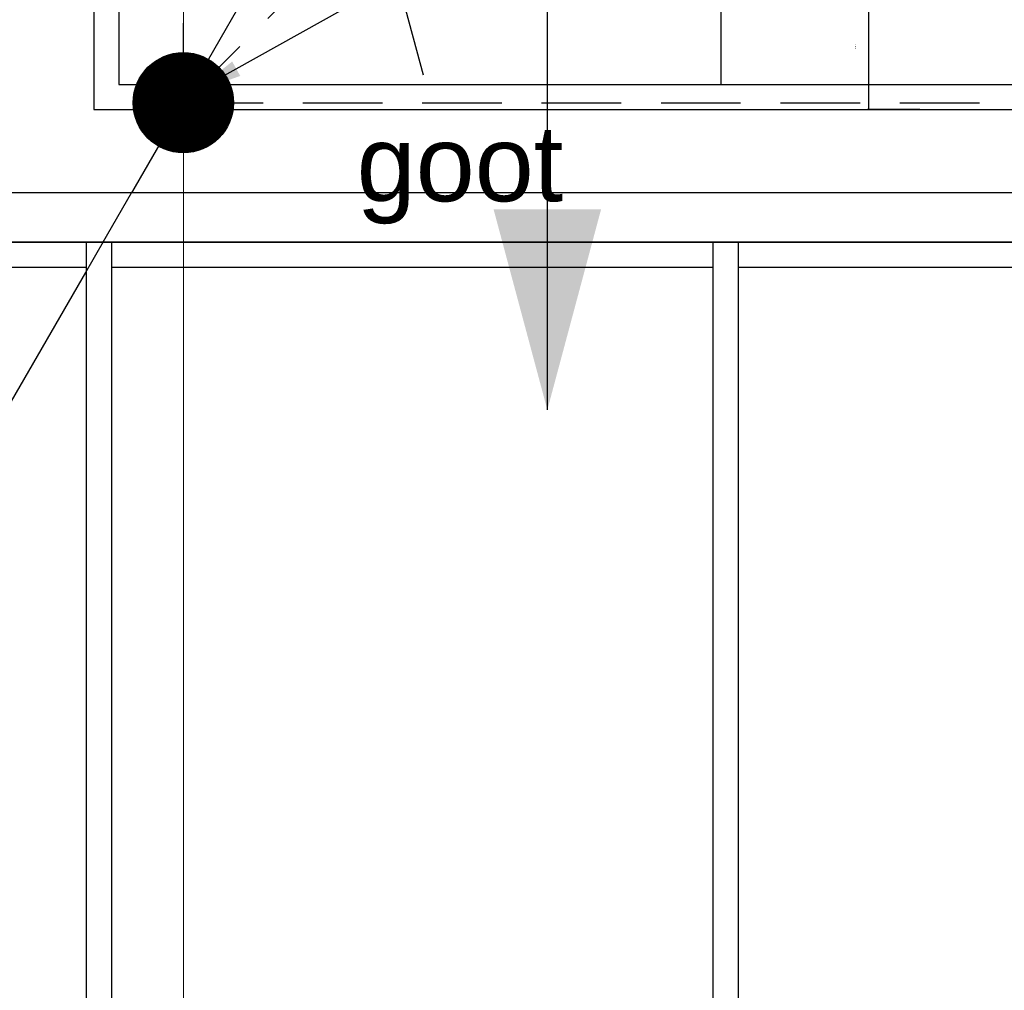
# Model space of a CAD drawing. Header units: millimetres. Extents: x -38031 to 110605, y -30229 to 92226.
# Tile 198 of 256: x 27784 to 29747, y 30003 to 31940. Entities that reach past the tile are written whole.
import ezdxf
from ezdxf.enums import TextEntityAlignment as Align

# ---------------------------------------------------------------- set-up
doc = ezdxf.new("R2010")
doc.units = ezdxf.units.MM
doc.header["$LTSCALE"] = 50
doc.set_wipeout_variables(frame=1)
doc.linetypes.add('HIDDEN2', pattern=[4.7625, 3.175, -1.5875])
doc.linetypes.add('STYLE_07', pattern=[1.875, 0.625, -0.20828, 0.625, -0.20836, 0.06943, -0.13893])
for name, color, linetype in [('AL$1A---_ALGEMEEN', 8, 'Continuous'), ('AT$1A---_TEKST025', 8, 'Continuous'), ('AT$1A---_TEKST100', 8, 'Continuous'), ('BOUWKUNDIG', 8, 'Continuous'), ('EL6121--', 3, 'Continuous')]:
    doc.layers.add(name, color=color, linetype=linetype)
doc.layers.add('stramien', color=1, linetype='Continuous', lineweight=15)
doc.styles.add('Arial', font='ARIAL.TTF')
doc.styles.add('BURO-018', font='iso.shx', dxfattribs={"height": 90})
doc.styles.add('ISO18', font='iso', dxfattribs={"height": 180})
doc.styles.get("Standard").update_dxf_attribs({"font": 'iso.shx'})
doc.dimstyles.new('STABICAD', dxfattribs={"dimscale": 100, "dimtxt": 1.8, "dimasz": 2, "dimexe": 0, "dimexo": 2.5, "dimgap": 1.5, "dimtad": 0, "dimdec": 0, "dimrnd": 10, "dimzin": 0, "dimdsep": 46, "dimtxsty": 'Standard', "dimblk1": 'OBLIQUE', "dimblk2": 'OBLIQUE', "dimsah": 1, "dimcen": -3, "dimadec": 0, "dimazin": 0, "dimtfac": 1, "dimtdec": 0, "dimtofl": 0, "dimtmove": 2, "dimatfit": 3, "dimfxl": 0, "dimtvp": 1.055556, "dimtolj": 1, "dimtzin": 0, "dimarcsym": 0})
doc.dimstyles.new('VyA', dxfattribs={"dimtxt": 2.272868, "dimasz": 2.120801, "dimexe": 1.5, "dimexo": 1.59, "dimgap": 0.5, "dimtad": 1, "dimdec": 0, "dimzin": 11, "dimtxsty": 'Arial', "dimblk": 'VW_SLASH', "dimcen": 0, "dimdle": 1, "dimazin": 0, "dimtfac": 0.8, "dimtdec": 0, "dimtix": 1, "dimtmove": 0, "dimatfit": 0, "dimldrblk": 'VW_FILLEDARROW', "dimfxl": 0, "dimfrac": 2, "dimtolj": 1, "dimtzin": 11, "dimarcsym": 0})

# ---------------------------------------------------------------- blocks, each defined once
blk = doc.blocks.new('_Oblique')
at = {"color": 0, "linetype": 'ByBlock', "lineweight": -2}
blk.add_line((-0.5, -0.5), (0.5, 0.5), dxfattribs=at)
blk = doc.blocks.new('Group-49')
at = {"layer": 'AL$1A---_ALGEMEEN', "color": 0}
blk.add_lwpolyline([(-36491, 670), (-28180, 670), (-28180, 620), (-36491, 620)], close=True, dxfattribs=at)
at = {"color": 0}
for points in [[(-32026, 670), (-31976, 670), (-31976, -2630), (-32026, -2630)], [(-30776, 670), (-30726, 670), (-30726, -2630), (-30776, -2630)]]:
    blk.add_wipeout(points, dxfattribs=at).dxf.layer = 'AL$1A---_ALGEMEEN'
at = {"layer": 'AL$1A---_ALGEMEEN', "color": 0}
for points in [[(-32026, 670), (-31976, 670), (-31976, -2630), (-32026, -2630)], [(-30776, 670), (-30726, 670), (-30726, -2630), (-30776, -2630)]]:
    blk.add_lwpolyline(points, close=True, dxfattribs=at)
blk = doc.blocks.new('VW_SLASH')
at = {"layer": 'AL$1A---_ALGEMEEN', "color": 0, "linetype": 'ByBlock', "lineweight": -2}
blk.add_line((0, 0), (-1, 0), dxfattribs=at)
at = {"layer": 'AL$1A---_ALGEMEEN', "color": 0, "linetype": 'ByBlock', "lineweight": 5}
blk.add_line((0.5, 0.5), (-0.5, -0.5), dxfattribs=at)
blk = doc.blocks.new('*D1035')
at = {"layer": 'AL$1A---_ALGEMEEN', "color": 0, "lineweight": -2}
for p, q in [((-30389.6, 1185), (-30467.5, 1185)), ((-30466, 1182.9), (-30466, 937.1)), ((-30363.6, 935), (-30467.5, 935))]:
    blk.add_line(p, q, dxfattribs=at)
at = {"layer": 'AL$1A---_ALGEMEEN', "color": 0, "lineweight": -2, "xscale": 2.12080078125, "yscale": 2.12080078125, "zscale": 2.12080078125}
for p, rotation in [((-30466, 1185), 90), ((-30466, 935), 270)]:
    blk.add_blockref('VW_SLASH', p, dxfattribs=dict(at, rotation=rotation))
at = {"layer": 'AT$1A---_TEKST025', "insert": (-30492.2, 1060), "char_height": 2.27, "attachment_point": 5, "rotation": 90, "style": 'Arial'}
blk.add_mtext('\\A1;12500', dxfattribs=at)
blk = doc.blocks.new('VW_FILLEDARROW')
at = {"layer": 'AL$1A---_ALGEMEEN', "color": 0, "lineweight": -2}
blk.add_solid([(0, 0), (0.47, 0.47), (0.47, -0.47)], dxfattribs=at)
blk = doc.blocks.new('Group-70')
at = {"layer": 'AL$1A---_ALGEMEEN', "color": 0}
for p, q in [((-31961, 13615), (-31961, 985)), ((-30761, 13615), (-30761, 985)), ((-31961, 985), (12959, 985))]:
    blk.add_line(p, q, dxfattribs=at)
blk = doc.blocks.new('E00170')
at = {"color": 0, "linetype": 'Continuous'}
for q in [(5, 8.6603), (-5, -8.6603)]:
    blk.add_line((0, 0), q, dxfattribs=at)
at = {"color": 0, "const_width": 0.5}
blk.add_lwpolyline([(-0.25, 0, 1), (0.25, 0, 1)], format="xyb", close=True, dxfattribs=at)
at = {"color": 0, "linetype": 'Continuous'}
blk.add_circle((0, 0), 0.5, dxfattribs=at)
blk = doc.blocks.new('E00438')
at = {"color": 0, "linetype": 'Continuous'}
blk.add_line((-0.866, -1.5), (0.866, 1.5), dxfattribs=at)
at = {"color": 0}
blk.add_circle((0, 0), 1, dxfattribs=at)
at = {"color": 0, "linetype": 'Continuous', "style": 'BURO-018', "flags": 1}
blk.add_attdef('E_MATCODE', text='', height=1.8, dxfattribs=at).set_placement((0, 0), align=Align.MIDDLE)
blk = doc.blocks.new('Group-71')
at = {"color": 0}
for points in [[(13009, 934.992), (13009, 1497.5), (12759, 1497.5), (12759, 1184.992), (-31761, 1184.992), (-31761, 11507.492), (-32011, 11507.492), (-32011, 934.992)], [(-27941, 769.499), (-27941, -2675.008), (-32297.166, -2675.008), (-32297.166, -2630.008), (-28180, -2630.008), (-28180, 669.992), (-32297.166, 669.992), (-32297.166, 848.992), (-32251, 848.992), (-32251, 769.499)]]:
    blk.add_wipeout(points, dxfattribs=at).dxf.layer = 'AL$1A---_ALGEMEEN'
at = {"layer": 'AL$1A---_ALGEMEEN', "color": 0}
blk.add_lwpolyline([(13009, 934.992), (13009, 1497.5), (12759, 1497.5), (12759, 1184.992), (-31761, 1184.992), (-31761, 11507.492), (-32011, 11507.492), (-32011, 934.992)], close=True, dxfattribs=at)
at = {"layer": 'AL$1A---_ALGEMEEN', "color": 0, "flags": 128}
for points in [[(-36501, 848.992), (-32251, 848.992), (-32251, 769.499), (-27941, 769.499), (-27941, -2675.008), (-36501, -2675.008)], [(-28180, -2630.008), (-28180, 669.992), (-36431, 669.992), (-36431, -2630.008)]]:
    blk.add_lwpolyline(points, close=True, dxfattribs=at)
at = {"layer": 'AL$1A---_ALGEMEEN', "color": 0}
blk.add_blockref('Group-70', (0, 0), dxfattribs=at)
at = {"layer": 'AT$1A---_TEKST100', "insert": (-31281, 903.309), "char_height": 151.52455, "attachment_point": 2, "line_spacing_factor": 0.967741, "style": 'Arial'}
blk.add_mtext('{\\C256;\\lgoot}', dxfattribs=at)
at = {"layer": 'AL$1A---_ALGEMEEN', "color": 0}
dim = blk.add_linear_dim(base=(-30466, 934.992), p1=(-30388, 1184.992), p2=(-30362, 934.992), angle=90, dimstyle='VyA', override={"dimtxt": 2.272868, "dimgap": 25, "dimlfac": 50, "dimpost": '<>', "dimtxsty": 'Arial', "dimtmove": 2}, dxfattribs=at)
dim.commit()
dim.dimension.update_dxf_attribs({"geometry": '*D1035', "text_midpoint": (-30492.16, 1059.992)})
blk.add_blockref('Group-49', (0, 0), dxfattribs=at)
blk = doc.blocks.new('200254 W 211 30-06-2008')
at = {"layer": 'AL$1A---_ALGEMEEN', "xscale": 0.01999999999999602, "yscale": 0.02000000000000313, "zscale": 0.02}
blk.add_blockref('Group-71', (20233.6, 3632.456), dxfattribs=at)
at = {"layer": 'AL$1A---_ALGEMEEN'}
blk.add_line((19611.466, 3639.17), (19611.466, 3692.17), dxfattribs=at)
blk.add_solid([(19611.466, 3639.17), (19609.322, 3647.17), (19613.609, 3647.17)], dxfattribs=at)
at = {"layer": 'stramien', "linetype": 'STYLE_07', "ltscale": 50}
blk.add_line((19596.949, 2737.405), (19596.949, 4236.296), dxfattribs=at)

msp = doc.modelspace()

# ---------------------------------------------------------------- block references
at = {"layer": 'BOUWKUNDIG', "xscale": 50, "yscale": 50, "zscale": 50}
msp.add_blockref('200254 W 211 30-06-2008', (-951737.5, -150797.3), dxfattribs=at)

# ---------------------------------------------------------------- next in the draw order: linework, layer by layer
at = {"layer": 'EL6121--', "color": 5, "linetype": 'HIDDEN2'}
for q in [(28110, 44387.9), (28357.9, 32021.8), (73119.4, 31773.9)]:
    msp.add_line((28110, 31773.9), q, dxfattribs=at)

# ---------------------------------------------------------------- next in the draw order: block references
at = {"layer": 'EL6121--', "xscale": 200, "yscale": 200, "zscale": 200}
msp.add_blockref('E00170', (28110, 31773.9), dxfattribs=at)
at = {"layer": 'EL6121--'}
ref = msp.add_blockref('E00438', (28499.3, 32163.2), dxfattribs=dict(at, xscale=200.0000000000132, yscale=200, zscale=200, rotation=45))
ref.add_attrib('E_MATCODE', 'MP-7', dxfattribs={"layer": '0', "color": 1, "linetype": 'Continuous', "height": 180, "style": 'ISO18'}).set_placement((28949.3, 32532.5), align=Align.MIDDLE)

# ---------------------------------------------------------------- next in the draw order: leaders
at = {"layer": 'EL6121--', "color": 2}
msp.add_leader([(28128, 31793), (28481.1, 31990.2), (30563, 31990.2)], dimstyle='STABICAD', override={"dimscale": 50, "dimgap": 1.5, "dimtad": 0}, dxfattribs=at)

doc.saveas('drawing.dxf')
